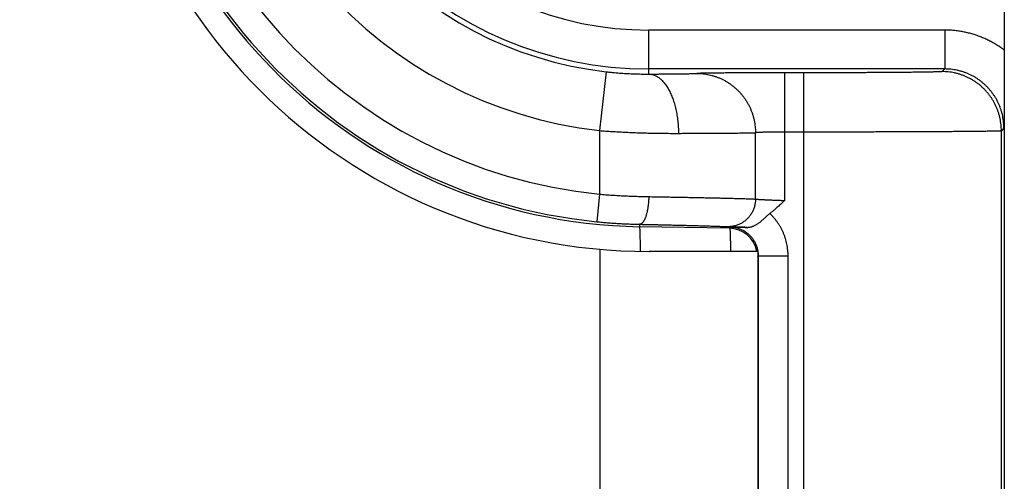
# Model space of a CAD drawing. Header units: inches. Extents: x 0 to 34, y 0 to 22.
# Tile 89 of 152: x 16.283 to 16.782, y 16.454 to 16.687. Entities that reach past the tile are written whole.
import ezdxf

# ---------------------------------------------------------------- set-up
doc = ezdxf.new("R2010")
doc.units = ezdxf.units.IN
doc.header["$LTSCALE"] = 1.87
doc.header["$MEASUREMENT"] = 0
doc.layers.get('0').update_dxf_attribs({"linetype": 'CONTINUOUS'})
doc.layers.add('DIMENSIONS', color=7, linetype='CONTINUOUS')
doc.styles.get("Standard").update_dxf_attribs({"font": 'txt', "width": 0.8})
doc.dimstyles.new('DIMSTYLE_1', dxfattribs={"dimtxt": 0.125, "dimasz": 0.18, "dimexe": 0.18, "dimexo": 0.0625, "dimgap": 0.09, "dimtad": 0, "dimtih": 1, "dimtoh": 1, "dimdec": 3, "dimzin": 4, "dimdsep": 46, "dimtxsty": 'STANDARD', "dimblk": '_FILLED', "dimblk1": '_FILLED', "dimblk2": '_FILLED', "dimcen": 0.09, "dimadec": 0, "dimazin": 0, "dimtp": 0.01, "dimtm": 0.01, "dimtfac": 1, "dimtdec": 3, "dimtofl": 0, "dimtmove": 0, "dimatfit": 3, "dimldrblk": '_FILLED', "dimfxl": 1, "dimtolj": 1, "dimtzin": 4, "dimarcsym": 0})

# ---------------------------------------------------------------- blocks, each defined once
blk = doc.blocks.new('_FILLED')
at = {"color": 0, "linetype": 'BYBLOCK'}
blk.add_solid([(0, 0), (-1, 0.1736111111), (-1, -0.1736111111)], dxfattribs=at)
blk = doc.blocks.new('*D10')
at = {"layer": 'DIMENSIONS', "color": 2, "linetype": 'CONTINUOUS'}
for p, q in [((12.9788026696, 17.5927657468), (12.9788026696, 17.9527657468)), ((14.8523026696, 17.5927657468), (12.8538026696, 17.5927657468)), ((16.4142026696, 16.8498991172), (12.8538026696, 16.8498991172)), ((12.9788026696, 16.8498991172), (12.9788026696, 16.4898991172))]:
    blk.add_line(p, q, dxfattribs=at)
at = {"layer": 'DIMENSIONS', "color": 2, "linetype": 'CONTINUOUS', "xscale": 0.18, "yscale": 0.18, "zscale": 0.18}
for p, rotation in [((12.9788026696, 17.5927657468), 270), ((12.9788026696, 16.8498991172), 90)]:
    blk.add_blockref('_FILLED', p, dxfattribs=dict(at, rotation=rotation))
at = {"layer": 'DIMENSIONS', "color": 2, "linetype": 'CONTINUOUS', "width": 0.8}
for s, p in [('.743', (12.6288026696, 17.3585667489)), ('[', (12.6288026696, 17.1710667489)), (']', (13.2288026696, 17.1710667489)), ('18.87', (12.7288026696, 17.1710667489))]:
    blk.add_text(s, height=0.125, dxfattribs=at).set_placement(p)

msp = doc.modelspace()

# ---------------------------------------------------------------- linework, layer by layer
at = {"color": 7, "linetype": 'CONTINUOUS'}
for p, q in [((16.7818026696, 17.0280960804), (16.7818026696, 16.6717018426)), ((16.6018026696, 16.6596626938), (16.6018026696, 16.6819131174)), ((16.7516335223, 16.6819131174), (16.6018026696, 16.6819131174)), ((16.7516335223, 16.6819131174), (16.7516335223, 16.6622288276)), ((16.5802070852, 16.6608335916), (16.5768026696, 16.6310285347)), ((16.7516335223, 16.6622288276), (16.6018026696, 16.6622288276)), ((16.6706109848, 16.595696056), (16.6706109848, 16.6603023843)), ((16.6803152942, 16.6603023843), (16.6706109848, 16.6603023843)), ((16.6803152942, 15.0594958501), (16.6803152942, 16.6603023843)), ((16.7516335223, 16.6622288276), (16.7503126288, 16.6609079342)), ((16.5768026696, 16.6310285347), (16.5768026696, 16.5988755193)), ((16.6557991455, 16.5964089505), (16.6557991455, 16.6299728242)), ((16.6803152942, 16.6303035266), (16.6706109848, 16.6303035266)), ((16.78163238, 16.6322299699), (16.7803114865, 16.6309090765)), ((16.7803114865, 15.088889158), (16.7803114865, 16.6309090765)), ((16.5768026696, 16.5988755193), (16.5754152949, 16.5849449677)), ((16.5971552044, 16.5836460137), (16.5971341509, 16.5824398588)), ((16.6424905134, 16.5816481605), (16.5971341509, 16.5824398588)), ((16.6424905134, 16.5816481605), (16.6430188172, 16.5821673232)), ((16.5769226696, 16.5710214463), (16.5769226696, 15.1477767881)), ((16.6569226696, 16.5698991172), (16.6019226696, 16.5698991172)), ((16.6569226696, 16.5698991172), (16.6569226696, 15.1488991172)), ((16.6569226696, 16.567201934), (16.6573309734, 16.5676031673)), ((16.6573309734, 15.1521950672), (16.6573309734, 16.5676031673)), ((16.6573309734, 16.5676031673), (16.6723304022, 16.5676031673)), ((16.6723304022, 15.1521950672), (16.6723304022, 16.5676031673))]:
    msp.add_line(p, q, dxfattribs=at)
for centre, radius, start, end in [((16.6019226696, 16.8488991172), 0.279, 90, 270), ((16.6018026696, 16.8498991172), 0.2675, 91, 269), ((16.6018026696, 16.8498991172), 0.266264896, 95.6874600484, 264.3125399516), ((16.6018026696, 16.8498991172), 0.2522654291, 95.6874600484, 264.3125399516), ((16.6018026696, 16.8498991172), 0.22029374, 96.5162406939, 263.4837593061), ((16.6018026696, 16.8498991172), 0.1902948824, 96.5162406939, 263.4837593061), ((16.6018026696, 16.8498991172), 0.1876702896, 90, 270), ((16.6018026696, 16.8498991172), 0.1679859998, 90, 270), ((16.6422357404, 16.5670834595), 0.0145669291, 11.1449115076, 89)]:
    msp.add_arc(centre, radius, start, end, dxfattribs=at)
for points, knots in [([(16.7818026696, 16.6717018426), (16.7811939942, 16.672166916), (16.779955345, 16.6730733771), (16.7780297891, 16.6743421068), (16.7760425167, 16.6755246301), (16.7739974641, 16.6766153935), (16.7719014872, 16.677610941), (16.7697610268, 16.6785076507), (16.7675817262, 16.6793029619), (16.7653681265, 16.679995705), (16.7631237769, 16.6805848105), (16.7608530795, 16.6810686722), (16.7585619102, 16.6814458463), (16.7562572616, 16.6817155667), (16.7539463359, 16.6818772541), (16.7524037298, 16.6819131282), (16.7516335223, 16.6819131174)], [0, 0, 0, 0, 0.0708825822, 0.141971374, 0.213300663, 0.2847917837, 0.3563647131, 0.4279391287, 0.4994576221, 0.5709554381, 0.642491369, 0.7140939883, 0.7857115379, 0.857278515, 0.9287294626, 1, 1, 1, 1]), ([(16.7818026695, 16.6716696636), (16.7818026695, 16.671146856), (16.7818024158, 16.6700791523), (16.7818013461, 16.6684495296), (16.7817995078, 16.666762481), (16.7817968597, 16.6650191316), (16.7817933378, 16.6632146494), (16.7817888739, 16.6613453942), (16.7817833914, 16.6594073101), (16.7817767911, 16.6573918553), (16.7817689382, 16.6552853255), (16.7817596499, 16.6530680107), (16.7817486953, 16.6507161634), (16.781735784, 16.6482012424), (16.781720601, 16.6454945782), (16.7817028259, 16.6425671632), (16.7816821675, 16.6393868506), (16.7816583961, 16.6359134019), (16.7816413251, 16.6334956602), (16.78163238, 16.6322299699)], [0, 0, 0, 0, 0.0397671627, 0.0812144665, 0.1239566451, 0.1680919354, 0.2138218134, 0.2612141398, 0.3102765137, 0.3612420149, 0.4145197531, 0.4705099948, 0.5299026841, 0.5934140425, 0.6618090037, 0.7357872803, 0.8160908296, 0.9037233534, 1, 1, 1, 1]), ([(16.7818026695, 16.6716696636), (16.7818026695, 16.491230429), (16.7818026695, 16.1303500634), (16.7818026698, 15.5890302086), (16.7818026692, 15.2281495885), (16.7818026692, 15.0477100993)], [0, 0, 0, 0, 0.3333320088, 0.6666675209, 1, 1, 1, 1]), ([(16.5802070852, 16.6608335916), (16.580774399, 16.660768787), (16.5819100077, 16.6606444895), (16.5836145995, 16.6604740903), (16.5853187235, 16.6603199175), (16.5870192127, 16.6601821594), (16.5887135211, 16.6600608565), (16.5904000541, 16.6599559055), (16.5920775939, 16.6598671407), (16.5937441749, 16.6597943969), (16.5953967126, 16.6597374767), (16.597031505, 16.6596960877), (16.598644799, 16.6596698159), (16.6002328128, 16.6596581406), (16.6012826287, 16.659659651), (16.6018026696, 16.6596626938)], [0, 0, 0, 0, 0.0791590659, 0.1583686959, 0.2374847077, 0.3163657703, 0.3948790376, 0.4729671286, 0.5506213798, 0.6277610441, 0.7042245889, 0.7798479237, 0.8544644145, 0.92790468, 1, 1, 1, 1]), ([(16.6018026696, 16.6596626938), (16.6024646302, 16.6596660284), (16.6037712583, 16.6596729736), (16.6057027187, 16.6596843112), (16.6075751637, 16.65969646), (16.609382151, 16.6597093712), (16.61111828, 16.6597230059), (16.6127792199, 16.6597373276), (16.6143614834, 16.6597523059), (16.615861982, 16.6597679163), (16.6172775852, 16.6597841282), (16.6186050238, 16.6598008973), (16.6198409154, 16.6598181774), (16.6209819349, 16.6598359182), (16.622025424, 16.6598540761), (16.6229696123, 16.6598726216), (16.6238129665, 16.6598915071), (16.6245536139, 16.6599106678), (16.6251893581, 16.6599300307), (16.6257180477, 16.6599494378), (16.6260345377, 16.6599640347), (16.6261745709, 16.6599716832)], [0, 0, 0, 0, 0.0814739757, 0.1608197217, 0.2377247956, 0.31193601, 0.3832261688, 0.4514110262, 0.5163691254, 0.5779770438, 0.6360996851, 0.6906104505, 0.7413688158, 0.7882258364, 0.8310620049, 0.8698189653, 0.9044571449, 0.9348864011, 0.9610068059, 0.9827392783, 1, 1, 1, 1]), ([(16.6018026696, 16.6596626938), (16.6020636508, 16.6596587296), (16.6025881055, 16.6596232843), (16.603370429, 16.6594882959), (16.6041481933, 16.6592718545), (16.6049190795, 16.6589747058), (16.6056809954, 16.6585978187), (16.6064318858, 16.6581423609), (16.6071697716, 16.6576096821), (16.6078927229, 16.657001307), (16.6085988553, 16.6563189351), (16.6092863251, 16.6555644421), (16.6099533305, 16.6547398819), (16.6105981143, 16.6538474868), (16.6112189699, 16.6528896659), (16.6118142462, 16.6518690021), (16.612382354, 16.650788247), (16.6129217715, 16.6496503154), (16.6134310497, 16.6484582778), (16.6139088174, 16.6472153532), (16.6143537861, 16.6459248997), (16.6147647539, 16.644590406), (16.6151406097, 16.6432154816), (16.6154803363, 16.6418038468), (16.6157830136, 16.6403593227), (16.6160478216, 16.6388858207), (16.6162740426, 16.6373873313), (16.616461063, 16.6358679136), (16.6166083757, 16.634331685), (16.6167155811, 16.6327828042), (16.6167823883, 16.6312254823), (16.6167998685, 16.6301847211), (16.6168018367, 16.6296638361)], [0, 0, 0, 0, 0.021600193, 0.0434080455, 0.0655901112, 0.0883007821, 0.1116784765, 0.1358432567, 0.1608957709, 0.1869172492, 0.2139702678, 0.2420999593, 0.2713354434, 0.3016913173, 0.3331691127, 0.365758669, 0.3994393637, 0.4341812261, 0.4699459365, 0.5066877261, 0.5443541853, 0.5828869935, 0.6222225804, 0.6622927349, 0.7030251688, 0.7443440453, 0.7861704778, 0.8284230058, 0.8710180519, 0.9138703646, 0.9568934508, 1, 1, 1, 1]), ([(16.6706109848, 16.6603023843), (16.6699096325, 16.6603024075), (16.6685067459, 16.6603020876), (16.6664040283, 16.6603008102), (16.6643064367, 16.6602986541), (16.6622196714, 16.6602956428), (16.6601494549, 16.6602917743), (16.6581014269, 16.6602870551), (16.6560809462, 16.6602814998), (16.6540930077, 16.6602751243), (16.6521421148, 16.6602679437), (16.6502323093, 16.6602599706), (16.648367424, 16.6602512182), (16.6465515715, 16.6602417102), (16.6447891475, 16.6602314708), (16.6430843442, 16.6602205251), (16.6414408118, 16.6602088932), (16.6398619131, 16.6601965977), (16.6383510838, 16.6601836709), (16.6369117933, 16.6601701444), (16.6355473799, 16.6601560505), (16.6342608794, 16.660141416), (16.6330550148, 16.6601262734), (16.6319322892, 16.6601106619), (16.6308951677, 16.6600946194), (16.629946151, 16.6600781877), (16.6290875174, 16.6600614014), (16.628321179, 16.6600443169), (16.6276487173, 16.6600269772), (16.6270715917, 16.6600094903), (16.6265907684, 16.6599917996), (16.6263025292, 16.6599786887), (16.6261745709, 16.6599716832)], [0, 0, 0, 0, 0.0473470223, 0.0947063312, 0.141950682, 0.1889517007, 0.2355802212, 0.2817074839, 0.3272107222, 0.3719797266, 0.4159102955, 0.4589128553, 0.5009083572, 0.5418067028, 0.5814994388, 0.6198884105, 0.6568972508, 0.6924541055, 0.7264802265, 0.7588943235, 0.7896222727, 0.8185942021, 0.8457492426, 0.8710344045, 0.8943946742, 0.915771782, 0.9351103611, 0.952370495, 0.9675186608, 0.9805220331, 0.991348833, 1, 1, 1, 1]), ([(16.6261753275, 16.6599716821), (16.626691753, 16.6599709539), (16.6277248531, 16.6599421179), (16.6292700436, 16.659816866), (16.6308068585, 16.6596099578), (16.6323310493, 16.6593219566), (16.6338384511, 16.65895365), (16.6353249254, 16.6585060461), (16.6367863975, 16.6579803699), (16.6382188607, 16.6573780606), (16.6396183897, 16.6567007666), (16.6409811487, 16.6559503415), (16.6423034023, 16.655128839), (16.6435815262, 16.6542385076), (16.6448120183, 16.6532817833), (16.6459915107, 16.652261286), (16.6471167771, 16.6511798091), (16.6481847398, 16.6500403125), (16.6491924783, 16.6488459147), (16.6501372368, 16.6475998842), (16.6510164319, 16.6463056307), (16.6518276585, 16.6449666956), (16.6525686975, 16.6435867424), (16.6532375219, 16.6421695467), (16.6538323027, 16.6407189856), (16.6543514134, 16.6392390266), (16.6547934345, 16.6377337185), (16.6551571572, 16.6362071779), (16.6554415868, 16.6346635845), (16.6556459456, 16.6331071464), (16.6557696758, 16.6315421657), (16.6557981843, 16.6304958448), (16.6557989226, 16.6299727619)], [0, 0, 0, 0, 0.0331033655, 0.0662117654, 0.0993287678, 0.1324563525, 0.1655963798, 0.1987505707, 0.2319205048, 0.2651076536, 0.2983133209, 0.3315386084, 0.3647843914, 0.3980513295, 0.4313398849, 0.4646503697, 0.4979828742, 0.5313372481, 0.5647131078, 0.5981098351, 0.6315265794, 0.6649622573, 0.6984155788, 0.7318850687, 0.7653690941, 0.7988658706, 0.8323734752, 0.8658898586, 0.899412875, 0.9329403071, 0.96646989, 1, 1, 1, 1]), ([(16.7503126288, 16.6609079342), (16.7502902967, 16.6608861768), (16.7501762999, 16.6608811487), (16.7499720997, 16.6608468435), (16.7496291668, 16.6608287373), (16.7491707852, 16.6608015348), (16.7485866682, 16.6607778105), (16.7478822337, 16.6607528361), (16.7470572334, 16.6607285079), (16.7461136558, 16.6607042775), (16.745052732, 16.6606804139), (16.7438760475, 16.6606569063), (16.742585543, 16.6606338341), (16.7411837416, 16.6606112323), (16.7396736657, 16.6605891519), (16.7380583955, 16.6605676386), (16.7363408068, 16.6605467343), (16.7345236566, 16.6605264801), (16.7326099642, 16.6605069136), (16.7306031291, 16.6604880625), (16.728506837, 16.66046996), (16.7263248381, 16.6604526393), (16.7240609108, 16.6604361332), (16.7217188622, 16.6604204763), (16.7193025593, 16.6604056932), (16.7168160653, 16.6603918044), (16.7142639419, 16.6603788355), (16.7116512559, 16.6603668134), (16.7089833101, 16.660355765), (16.7062652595, 16.6603457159), (16.7035020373, 16.6603366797), (16.7006983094, 16.6603286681), (16.6978584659, 16.6603216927), (16.6949866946, 16.6603157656), (16.6920873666, 16.6603109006), (16.6891652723, 16.6603071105), (16.6862255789, 16.6603043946), (16.6832736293, 16.6603027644), (16.6813021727, 16.6603023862), (16.6803152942, 16.6603023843)], [0, 0, 0, 0, 0.0013360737, 0.0044092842, 0.0092432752, 0.0158347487, 0.0241784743, 0.0342583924, 0.0460529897, 0.0595424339, 0.0747074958, 0.0915269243, 0.1099761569, 0.1300172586, 0.1516050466, 0.174693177, 0.1992413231, 0.2252129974, 0.2525669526, 0.2812515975, 0.3112141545, 0.3424010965, 0.3747580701, 0.4082310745, 0.4427653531, 0.4783039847, 0.5147845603, 0.5521309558, 0.5902646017, 0.6291129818, 0.6686062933, 0.7086754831, 0.7492594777, 0.7903003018, 0.8317375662, 0.8735023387, 0.9155186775, 0.9577100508, 1, 1, 1, 1]), ([(16.7803114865, 16.6309090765), (16.7803114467, 16.6314325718), (16.7802839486, 16.6324797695), (16.78016056, 16.6340460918), (16.779955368, 16.6356038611), (16.7796689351, 16.6371487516), (16.7793020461, 16.6386765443), (16.7788557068, 16.6401830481), (16.7783311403, 16.6416641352), (16.7777297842, 16.6431157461), (16.7770532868, 16.6445339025), (16.7763035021, 16.6459147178), (16.7754824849, 16.6472544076), (16.7745924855, 16.6485493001), (16.7736359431, 16.6497958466), (16.7726154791, 16.6509906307), (16.7715338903, 16.6521303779), (16.7703941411, 16.6532119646), (16.769199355, 16.6542324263), (16.7679528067, 16.6551889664), (16.7666579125, 16.6560789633), (16.7653182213, 16.656899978), (16.7639374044, 16.6576497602), (16.7625192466, 16.658326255), (16.7610676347, 16.6589276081), (16.7595865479, 16.6594521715), (16.7580800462, 16.6598985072), (16.7565522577, 16.6602653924), (16.7550073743, 16.6605518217), (16.7534496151, 16.6607570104), (16.7518833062, 16.6608803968), (16.7508361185, 16.6609078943), (16.7503126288, 16.6609079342)], [0, 0, 0, 0, 0.0333326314, 0.066665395, 0.0999982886, 0.1333313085, 0.1666644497, 0.1999977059, 0.2333310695, 0.2666645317, 0.299998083, 0.3333317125, 0.3666654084, 0.3999991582, 0.4333329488, 0.466666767, 0.5000005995, 0.5333344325, 0.5666682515, 0.6000020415, 0.633335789, 0.6666694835, 0.700003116, 0.733336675, 0.7666701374, 0.800003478, 0.8333366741, 0.8666697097, 0.9000025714, 0.9333352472, 0.9666677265, 1, 1, 1, 1]), ([(16.7816323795, 16.6322299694), (16.7816324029, 16.6327531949), (16.7816050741, 16.6337998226), (16.7814820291, 16.635365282), (16.7812772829, 16.6369221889), (16.7809913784, 16.638466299), (16.780625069, 16.6399934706), (16.7801793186, 16.6414995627), (16.7796553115, 16.6429804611), (16.7790544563, 16.6444320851), (16.7783783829, 16.6458504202), (16.7776289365, 16.6472315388), (16.7768081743, 16.6485716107), (16.7759183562, 16.6498669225), (16.7749619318, 16.6511138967), (16.773941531, 16.6523090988), (16.7728599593, 16.653449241), (16.7717201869, 16.6545311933), (16.7705253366, 16.6555519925), (16.7692786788, 16.6565088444), (16.7679836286, 16.6573991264), (16.7666437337, 16.6582203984), (16.7652626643, 16.6589704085), (16.7638442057, 16.6596470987), (16.7623922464, 16.6602486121), (16.7609107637, 16.6607732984), (16.759403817, 16.6612197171), (16.7578755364, 16.6615866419), (16.7563301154, 16.6618730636), (16.7547717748, 16.6620781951), (16.7532048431, 16.6622014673), (16.7521572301, 16.6622288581), (16.7516335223, 16.6622288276)], [0, 0, 0, 0, 0.0333139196, 0.0666258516, 0.0999372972, 0.1332499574, 0.1665654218, 0.1998851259, 0.2332094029, 0.2665377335, 0.2998694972, 0.3332040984, 0.3665406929, 0.3998782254, 0.4332161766, 0.4665544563, 0.4998926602, 0.5332305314, 0.5665684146, 0.5999065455, 0.6332448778, 0.6665834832, 0.6999226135, 0.7332621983, 0.7666021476, 0.7999426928, 0.8332839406, 0.8666257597, 0.8999682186, 0.9333114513, 0.9666553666, 1, 1, 1, 1]), ([(16.5768026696, 16.6310285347), (16.577874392, 16.6309519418), (16.5800152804, 16.6308057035), (16.5832222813, 16.6306054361), (16.5864184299, 16.6304255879), (16.5896006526, 16.6302651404), (16.592765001, 16.6301241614), (16.5959059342, 16.630002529), (16.5990170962, 16.6299001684), (16.6020929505, 16.6298168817), (16.6051290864, 16.6297518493), (16.6081211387, 16.6297044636), (16.6110640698, 16.6296740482), (16.6139524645, 16.6296599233), (16.6158592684, 16.6296608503), (16.6168026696, 16.6296638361)], [0, 0, 0, 0, 0.0805189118, 0.160809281, 0.2407970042, 0.3204132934, 0.3995842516, 0.4781647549, 0.5559675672, 0.6328572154, 0.7087501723, 0.7835443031, 0.8571063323, 0.9293018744, 1, 1, 1, 1]), ([(16.6168026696, 16.6296638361), (16.6177234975, 16.6296667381), (16.6195416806, 16.6296727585), (16.6222324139, 16.629682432), (16.6248488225, 16.629692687), (16.6273871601, 16.6297035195), (16.6298438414, 16.6297149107), (16.6322151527, 16.6297268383), (16.6344970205, 16.6297392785), (16.6366851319, 16.6297522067), (16.6387755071, 16.6297655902), (16.6407648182, 16.6297794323), (16.6426502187, 16.6297937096), (16.6444287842, 16.6298083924), (16.6460973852, 16.6298234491), (16.6476528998, 16.6298388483), (16.6490925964, 16.6298545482), (16.650414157, 16.6298705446), (16.6516155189, 16.6298868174), (16.6526947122, 16.6299033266), (16.6536498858, 16.6299200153), (16.6544793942, 16.629936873), (16.6551818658, 16.6299537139), (16.6556076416, 16.6299663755), (16.6557991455, 16.6299729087)], [0, 0, 0, 0, 0.0708364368, 0.1398672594, 0.2069900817, 0.2721091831, 0.3351345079, 0.3959760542, 0.4545282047, 0.5106732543, 0.5643027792, 0.6153367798, 0.663707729, 0.7093442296, 0.7521602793, 0.7920726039, 0.8290104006, 0.8629176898, 0.8937430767, 0.9214354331, 0.9459459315, 0.9672323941, 0.9852596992, 1, 1, 1, 1]), ([(16.6706109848, 16.6303035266), (16.6703042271, 16.6303035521), (16.6696918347, 16.6303030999), (16.6687760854, 16.6303008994), (16.6678671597, 16.630297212), (16.6669684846, 16.6302920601), (16.6660834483, 16.6302854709), (16.6652154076, 16.6302774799), (16.6643677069, 16.6302681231), (16.6635436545, 16.6302574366), (16.6627464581, 16.6302454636), (16.661979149, 16.630232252), (16.6612445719, 16.6302178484), (16.6605453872, 16.6302022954), (16.6598840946, 16.6301856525), (16.6592630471, 16.6301679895), (16.6586845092, 16.6301493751), (16.6581506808, 16.6301298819), (16.6576636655, 16.6301095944), (16.6572253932, 16.6300885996), (16.6568375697, 16.6300669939), (16.6565016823, 16.6300448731), (16.6562189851, 16.6300223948), (16.6559905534, 16.6299996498), (16.6558566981, 16.6299822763), (16.6557991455, 16.6299728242)], [0, 0, 0, 0, 0.0620977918, 0.1239682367, 0.1853780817, 0.2460955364, 0.3058923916, 0.3645432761, 0.4218227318, 0.4775051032, 0.5313723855, 0.5832194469, 0.6328564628, 0.6801032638, 0.7247921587, 0.7667659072, 0.80587418, 0.8419674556, 0.8749018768, 0.9045469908, 0.9307892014, 0.9535306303, 0.9726877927, 0.9881933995, 1, 1, 1, 1]), ([(16.7803114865, 16.6309090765), (16.7802804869, 16.6308876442), (16.7801458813, 16.630885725), (16.7798906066, 16.6308517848), (16.77947135, 16.6308362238), (16.7789071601, 16.6308105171), (16.7781901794, 16.6307886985), (16.7773249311, 16.6307654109), (16.776311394, 16.6307427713), (16.7751515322, 16.6307201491), (16.7738469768, 16.6306978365), (16.7723997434, 16.6306758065), (16.7708119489, 16.6306541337), (16.769086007, 16.6306328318), (16.7672247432, 16.6306119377), (16.7652314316, 16.630591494), (16.7631094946, 16.6305715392), (16.7608622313, 16.6305521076), (16.7584927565, 16.6305332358), (16.7560042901, 16.6305149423), (16.7534003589, 16.6304972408), (16.7506848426, 16.6304801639), (16.747861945, 16.6304637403), (16.7449361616, 16.6304480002), (16.7419121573, 16.6304329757), (16.738794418, 16.6304186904), (16.7355871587, 16.6304051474), (16.7322945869, 16.6303923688), (16.7289215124, 16.6303803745), (16.7254734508, 16.6303691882), (16.7219563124, 16.630358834), (16.7183758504, 16.6303493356), (16.7147375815, 16.6303406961), (16.711046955, 16.6303329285), (16.7073095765, 16.6303260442), (16.7035311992, 16.6303200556), (16.6997175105, 16.6303149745), (16.6958740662, 16.630310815), (16.6920063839, 16.6303075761), (16.6881201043, 16.6303052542), (16.6842210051, 16.630303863), (16.6816179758, 16.6303035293), (16.6803152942, 16.6303035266)], [0, 0, 0, 0, 0.001130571, 0.0037715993, 0.0079283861, 0.0135957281, 0.0207652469, 0.0294268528, 0.039568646, 0.0511752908, 0.0642287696, 0.0787092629, 0.0945957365, 0.1118651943, 0.1304894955, 0.1504350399, 0.1716654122, 0.1941479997, 0.2178528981, 0.2427492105, 0.2688011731, 0.2959696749, 0.3242132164, 0.3534863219, 0.3837411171, 0.4149310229, 0.4470159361, 0.4799561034, 0.5137051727, 0.5482049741, 0.5833945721, 0.6192157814, 0.6556151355, 0.6925388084, 0.7299306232, 0.7677324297, 0.8058859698, 0.8443370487, 0.8830314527, 0.9219120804, 0.9609210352, 1, 1, 1, 1]), ([(16.5768026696, 16.5988755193), (16.577860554, 16.5987886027), (16.5799746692, 16.5986239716), (16.5831424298, 16.5984032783), (16.5862997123, 16.59820994), (16.5894414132, 16.5980435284), (16.5925626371, 16.5979037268), (16.5956585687, 16.597790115), (16.5987243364, 16.5977025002), (16.6007577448, 16.5976602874), (16.6017685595, 16.5976433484)], [0, 0, 0, 0, 0.1273706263, 0.25445195, 0.3810388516, 0.5069400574, 0.6319707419, 0.7559475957, 0.8786882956, 1, 1, 1, 1]), ([(16.6017681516, 16.5976433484), (16.6017627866, 16.5973508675), (16.6017463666, 16.5967669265), (16.6017046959, 16.5958941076), (16.6016461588, 16.5950281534), (16.6015709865, 16.5941724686), (16.6014794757, 16.593330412), (16.6013719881, 16.5925052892), (16.6012489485, 16.5917003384), (16.6011108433, 16.5909187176), (16.6009582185, 16.5901634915), (16.6007916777, 16.5894376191), (16.6006118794, 16.5887439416), (16.6004195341, 16.5880851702), (16.6002154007, 16.5874638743), (16.6000002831, 16.5868824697), (16.5997750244, 16.5863432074), (16.5995405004, 16.5858481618), (16.5992976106, 16.5853992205), (16.5990472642, 16.5849980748), (16.5987903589, 16.5846462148), (16.5985277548, 16.5843449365), (16.598260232, 16.5840953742), (16.5979884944, 16.583898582), (16.5977131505, 16.583755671), (16.5974351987, 16.5836679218), (16.5972471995, 16.5836468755), (16.5971552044, 16.5836460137)], [0, 0, 0, 0, 0.0566837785, 0.1131868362, 0.1693089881, 0.2248519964, 0.2796206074, 0.333423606, 0.3860748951, 0.4373946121, 0.4872102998, 0.5353581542, 0.581684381, 0.626046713, 0.668316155, 0.7083790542, 0.7461396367, 0.7815232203, 0.8144804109, 0.8449927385, 0.8730803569, 0.8988125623, 0.9223219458, 0.9438223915, 0.9636290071, 0.9821732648, 1, 1, 1, 1]), ([(16.6017685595, 16.5976433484), (16.6027885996, 16.5976262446), (16.6048132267, 16.5975919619), (16.6078253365, 16.5975399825), (16.6107862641, 16.5974878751), (16.6136913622, 16.5974357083), (16.616536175, 16.597383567), (16.6193162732, 16.597331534), (16.6220270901, 16.5972796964), (16.6246639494, 16.5972281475), (16.6272221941, 16.5971769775), (16.6296973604, 16.5971262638), (16.6320851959, 16.5970760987), (16.6343817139, 16.5970265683), (16.6365832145, 16.5969777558), (16.6386862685, 16.5969297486), (16.6406876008, 16.5968826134), (16.6425840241, 16.5968364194), (16.6443724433, 16.5967912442), (16.6460498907, 16.5967471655), (16.6476135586, 16.5967042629), (16.6490608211, 16.59666262), (16.6503892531, 16.5966222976), (16.6515966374, 16.596583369), (16.6526809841, 16.5965459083), (16.6536405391, 16.5965099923), (16.6544737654, 16.5964757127), (16.6551793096, 16.5964431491), (16.6556068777, 16.5964203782), (16.6557991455, 16.5964089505)], [0, 0, 0, 0, 0.0566286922, 0.1123997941, 0.1672221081, 0.2210103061, 0.2736829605, 0.3251594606, 0.3753559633, 0.4241834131, 0.471555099, 0.5173882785, 0.5616046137, 0.6041291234, 0.6448938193, 0.6838362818, 0.7208965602, 0.7560152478, 0.7891347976, 0.8202003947, 0.8491596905, 0.8759640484, 0.900568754, 0.9229326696, 0.9430187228, 0.960794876, 0.9762331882, 0.9893086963, 1, 1, 1, 1]), ([(16.655799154, 16.5964089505), (16.6557986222, 16.5961128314), (16.6557789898, 16.5955204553), (16.6556939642, 16.5946356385), (16.6555537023, 16.5937579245), (16.6553587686, 16.5928908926), (16.6551099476, 16.5920380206), (16.6548082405, 16.5912027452), (16.6544548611, 16.5903884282), (16.6540512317, 16.5895983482), (16.6535989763, 16.5888356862), (16.6530999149, 16.5881035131), (16.6525560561, 16.587404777), (16.6519695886, 16.5867422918), (16.651342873, 16.5861187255), (16.6506784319, 16.5855365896), (16.64997894, 16.5849982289), (16.6492472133, 16.5845058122), (16.6484861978, 16.5840613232), (16.6476989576, 16.5836665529), (16.6468886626, 16.5833230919), (16.6460585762, 16.5830323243), (16.6452120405, 16.582795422), (16.6443524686, 16.5826133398), (16.6434833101, 16.5824868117), (16.6426081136, 16.5824163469), (16.642022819, 16.5824069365), (16.6417304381, 16.5824116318)], [0, 0, 0, 0, 0.0402323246, 0.0804651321, 0.1206943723, 0.1609160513, 0.2011262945, 0.2413214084, 0.2814979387, 0.3216527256, 0.3617829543, 0.4018862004, 0.4419604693, 0.4820042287, 0.5220164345, 0.5619965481, 0.6019445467, 0.6418609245, 0.6817466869, 0.7216033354, 0.7614328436, 0.8012376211, 0.8410204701, 0.8807845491, 0.9205333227, 0.9602705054, 1, 1, 1, 1]), ([(16.6557991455, 16.5964089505), (16.6558567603, 16.5964009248), (16.6559905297, 16.5963852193), (16.6562186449, 16.5963629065), (16.6565008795, 16.596338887), (16.6568361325, 16.5963133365), (16.6572231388, 16.5962863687), (16.6576604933, 16.5962580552), (16.6581466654, 16.5962286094), (16.6586799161, 16.5961980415), (16.6592582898, 16.5961664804), (16.659879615, 16.5961341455), (16.6605415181, 16.5961010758), (16.6612414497, 16.5960673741), (16.6619767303, 16.5960332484), (16.6627445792, 16.5959988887), (16.66354211, 16.5959642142), (16.664366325, 16.5959294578), (16.6652140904, 16.5958948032), (16.666082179, 16.5958604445), (16.6669672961, 16.5958263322), (16.667866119, 16.5957926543), (16.6687752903, 16.5957596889), (16.6696913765, 16.59572717), (16.6703040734, 16.5957069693), (16.6706109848, 16.5956965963)], [0, 0, 0, 0, 0.0117670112, 0.0272402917, 0.0463634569, 0.069063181, 0.0952524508, 0.1248376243, 0.1577174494, 0.1937767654, 0.2328820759, 0.2748865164, 0.3196302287, 0.3669407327, 0.4166346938, 0.4685250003, 0.5224188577, 0.5781139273, 0.6353977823, 0.6940505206, 0.7538508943, 0.8145747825, 0.875994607, 0.9378816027, 1, 1, 1, 1]), ([(16.6706109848, 16.595696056), (16.6703183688, 16.5954237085), (16.6697400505, 16.5948801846), (16.6688662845, 16.5940765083), (16.6679928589, 16.5932741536), (16.6671005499, 16.5924697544), (16.666175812, 16.59165383), (16.6652029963, 16.5908193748), (16.6641667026, 16.5899609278), (16.6634451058, 16.5893897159), (16.6630703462, 16.5891008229)], [0, 0, 0, 0, 0.1196641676, 0.2375742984, 0.3553752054, 0.4746986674, 0.5971958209, 0.7245360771, 0.8583520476, 1, 1, 1, 1]), ([(16.6515231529, 16.5820883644), (16.6516768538, 16.5820867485), (16.6519866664, 16.5820916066), (16.6524558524, 16.5821256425), (16.6529359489, 16.5821897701), (16.6534323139, 16.5822882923), (16.6539501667, 16.5824265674), (16.6544935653, 16.5826106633), (16.6550628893, 16.5828458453), (16.655655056, 16.5831351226), (16.6562646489, 16.583478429), (16.6568854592, 16.5838728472), (16.6575117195, 16.5843132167), (16.6581379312, 16.5847922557), (16.6587595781, 16.5853014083), (16.6593710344, 16.5858293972), (16.6599652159, 16.5863619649), (16.660536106, 16.5868846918), (16.661081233, 16.5873865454), (16.6616024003, 16.5878614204), (16.6621030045, 16.5883058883), (16.6625864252, 16.5887171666), (16.6629074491, 16.5889749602), (16.6630659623, 16.5890971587)], [0, 0, 0, 0, 0.0333196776, 0.0671277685, 0.1019169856, 0.1382473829, 0.1767492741, 0.2180221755, 0.2625274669, 0.3101853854, 0.3607960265, 0.4141046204, 0.4695551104, 0.5267009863, 0.5849744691, 0.6437142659, 0.7018087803, 0.7579347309, 0.811505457, 0.8624271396, 0.9107713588, 0.9566139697, 1, 1, 1, 1]), ([(16.6723304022, 16.5676031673), (16.6723303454, 16.5681054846), (16.6723045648, 16.5691103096), (16.6721894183, 16.5706132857), (16.6719980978, 16.5721079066), (16.6717311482, 16.5735896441), (16.6713890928, 16.5750542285), (16.6709734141, 16.5764980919), (16.6704855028, 16.5779182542), (16.6699264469, 16.5793119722), (16.6692972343, 16.5806763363), (16.6685988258, 16.5820079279), (16.6678327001, 16.5833029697), (16.6670014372, 16.5845579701), (16.666107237, 16.5857690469), (16.6651537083, 16.5869337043), (16.664139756, 16.5880445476), (16.663434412, 16.5887569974), (16.6630703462, 16.5891008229)], [0, 0, 0, 0, 0.0626300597, 0.1252610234, 0.1878667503, 0.2504212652, 0.3129002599, 0.3753069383, 0.4376771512, 0.5000482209, 0.5624579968, 0.624927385, 0.6874427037, 0.7499848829, 0.8125332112, 0.8750664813, 0.9375641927, 1, 1, 1, 1]), ([(16.5754152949, 16.5849449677), (16.5763347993, 16.5848533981), (16.5781733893, 16.5846796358), (16.5809296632, 16.5844471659), (16.5836780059, 16.5842431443), (16.5864125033, 16.5840676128), (16.5891287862, 16.5839202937), (16.5918241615, 16.5838006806), (16.5944971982, 16.5837081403), (16.596271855, 16.5836638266), (16.5971552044, 16.5836460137)], [0, 0, 0, 0, 0.1272550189, 0.2543228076, 0.3809191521, 0.5067753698, 0.631670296, 0.7555331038, 0.8783256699, 1, 1, 1, 1]), ([(16.5971552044, 16.5836460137), (16.5980240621, 16.5836283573), (16.5997507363, 16.5835929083), (16.6023216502, 16.5835390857), (16.6048521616, 16.583485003), (16.6073354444, 16.5834308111), (16.6097652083, 16.5833766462), (16.6121359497, 16.5833226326), (16.6144432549, 16.5832688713), (16.616683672, 16.5832154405), (16.6188537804, 16.5831624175), (16.6209495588, 16.5831099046), (16.6229665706, 16.5830580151), (16.6249006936, 16.5830068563), (16.6267483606, 16.5829565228), (16.6285065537, 16.582907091), (16.6301725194, 16.5828586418), (16.6317436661, 16.5828112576), (16.6332172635, 16.5827650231), (16.6345903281, 16.5827200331), (16.6358599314, 16.5826763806), (16.6370237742, 16.5826341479), (16.6380802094, 16.5825934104), (16.6390277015, 16.5825542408), (16.6398643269, 16.5825167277), (16.6405880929, 16.5824809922), (16.6411976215, 16.5824471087), (16.6415656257, 16.5824234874), (16.6417304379, 16.5824116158)], [0, 0, 0, 0, 0.0584634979, 0.1161845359, 0.1729932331, 0.2287396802, 0.2832843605, 0.3364934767, 0.3882700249, 0.4385478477, 0.4872578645, 0.5343051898, 0.5795832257, 0.6229949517, 0.6644666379, 0.703929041, 0.7413221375, 0.7765899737, 0.8096742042, 0.8405055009, 0.8690108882, 0.8951357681, 0.9188531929, 0.940134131, 0.9589315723, 0.9751926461, 0.9888837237, 1, 1, 1, 1]), ([(16.5972218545, 16.5822464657), (16.5972123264, 16.5823006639), (16.5972006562, 16.5823574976), (16.5971732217, 16.5824346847), (16.5971695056, 16.5824427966)], [0, 0, 0, 0, 0.8846717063, 1, 1, 1, 1]), ([(16.597555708, 16.569936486), (16.5975554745, 16.5699822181), (16.5975525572, 16.5705441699), (16.5975459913, 16.5715911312), (16.5975335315, 16.5730452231), (16.5975183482, 16.5744029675), (16.5975004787, 16.5756617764), (16.5974799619, 16.5768192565), (16.5974568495, 16.5778731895), (16.5974311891, 16.5788216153), (16.5974030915, 16.5796625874), (16.5973725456, 16.5803949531), (16.5973400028, 16.5810160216), (16.5973047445, 16.5815283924), (16.5972695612, 16.5819211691), (16.597237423, 16.5821579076), (16.5972218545, 16.5822464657)], [0, 0, 0, 0, 0.0111370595, 0.1368513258, 0.2549664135, 0.3652579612, 0.4675166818, 0.5615488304, 0.6471766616, 0.7242389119, 0.7925913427, 0.8521074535, 0.9026795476, 0.94422067, 0.9766689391, 1, 1, 1, 1]), ([(16.6515231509, 16.5820882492), (16.6511626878, 16.5820972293), (16.6504576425, 16.5821150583), (16.6494251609, 16.5821420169), (16.6484439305, 16.582168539), (16.6475173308, 16.5821945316), (16.6466483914, 16.5822199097), (16.6458397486, 16.5822445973), (16.6450935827, 16.5822685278), (16.6444116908, 16.5822916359), (16.643795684, 16.582313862), (16.6432471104, 16.5823351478), (16.6427674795, 16.582355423), (16.6423581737, 16.5823746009), (16.6420202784, 16.5823926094), (16.6418190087, 16.5824052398), (16.6417304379, 16.5824116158)], [0, 0, 0, 0, 0.1103978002, 0.2159338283, 0.3162242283, 0.4109323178, 0.499743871, 0.5823821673, 0.6586310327, 0.728316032, 0.7912777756, 0.8473573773, 0.8963997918, 0.9382579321, 0.9728119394, 1, 1, 1, 1]), ([(16.6432933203, 16.5698991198), (16.643291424, 16.5702023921), (16.6432859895, 16.5709906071), (16.6432751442, 16.5722316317), (16.6432596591, 16.5735892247), (16.6432414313, 16.5748479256), (16.6432205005, 16.5760053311), (16.6431969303, 16.57705923), (16.6431707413, 16.5780076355), (16.6431421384, 16.5788487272), (16.6431108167, 16.5795810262), (16.6430780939, 16.58020281), (16.6430408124, 16.5807137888), (16.643008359, 16.581110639), (16.6429694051, 16.5813401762), (16.6429573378, 16.5814331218)], [0, 0, 0, 0, 0.0788185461, 0.2048528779, 0.3225401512, 0.431663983, 0.5320086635, 0.6233849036, 0.705628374, 0.7785791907, 0.8421053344, 0.896097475, 0.9404478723, 0.9750867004, 1, 1, 1, 1]), ([(16.6430188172, 16.5821673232), (16.6438198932, 16.5821604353), (16.6453590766, 16.5821471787), (16.6475770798, 16.5821272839), (16.6496107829, 16.5821079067), (16.6509063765, 16.5820947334), (16.6515231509, 16.5820882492)], [0, 0, 0, 0, 0.2825868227, 0.5429609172, 0.7824232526, 1, 1, 1, 1]), ([(16.6573309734, 16.5676031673), (16.6573309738, 16.5679050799), (16.6573122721, 16.5685090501), (16.657227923, 16.5694113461), (16.6570876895, 16.5703066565), (16.6568920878, 16.5711915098), (16.6566418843, 16.5720624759), (16.6563380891, 16.5729160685), (16.655981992, 16.5737488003), (16.6555751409, 16.5745572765), (16.6551192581, 16.5753383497), (16.6546161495, 16.576089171), (16.6540676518, 16.5768071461), (16.653475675, 16.5774898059), (16.652842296, 16.5781346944), (16.6521697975, 16.5787393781), (16.6514606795, 16.5793014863), (16.6507176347, 16.5798187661), (16.6499435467, 16.5802891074), (16.6491414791, 16.5807105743), (16.648314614, 16.58108145), (16.6474662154, 16.5814002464), (16.6465996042, 16.5816657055), (16.6457181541, 16.5818767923), (16.6448252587, 16.5820326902), (16.6439244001, 16.5821327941), (16.6433207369, 16.5821620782), (16.6430188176, 16.5821673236)], [0, 0, 0, 0, 0.0400350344, 0.0800667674, 0.1200965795, 0.1601265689, 0.200157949, 0.2401844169, 0.2801945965, 0.3201774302, 0.3601245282, 0.4000427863, 0.4399485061, 0.4798580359, 0.519785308, 0.5597341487, 0.59970562, 0.6397000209, 0.6797131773, 0.7197386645, 0.7597705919, 0.7998062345, 0.8398431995, 0.8798803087, 0.9199183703, 0.9599580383, 1, 1, 1, 1])]:
    msp.add_open_spline(points, degree=3, knots=knots, dxfattribs=at)
for points in [[(16.6429140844, 16.5816041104), (16.6429084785, 16.5816149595), (16.6429020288, 16.5816258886), (16.6428945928, 16.5816352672)], [(16.6429573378, 16.5814331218), (16.6429499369, 16.581490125), (16.6429441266, 16.5815459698), (16.6429140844, 16.5816041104)]]:
    msp.add_open_spline(points, degree=3, dxfattribs=at)

# ---------------------------------------------------------------- dimensions: what is measured, and where the dimension line sits
at = {"layer": 'DIMENSIONS', "color": 2, "linetype": 'CONTINUOUS'}
dim = msp.add_linear_dim(base=(12.9788026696, 17.5927657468), p1=(16.4142026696, 16.8498991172), p2=(14.8523026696, 17.5927657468), angle=90, dimstyle='DIMSTYLE_1', dxfattribs=at)
dim.commit()
dim.dimension.update_dxf_attribs({"geometry": '*D10', "text_midpoint": (12.9788026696, 17.3273167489), "dimtype": 160})

doc.saveas('drawing.dxf')
